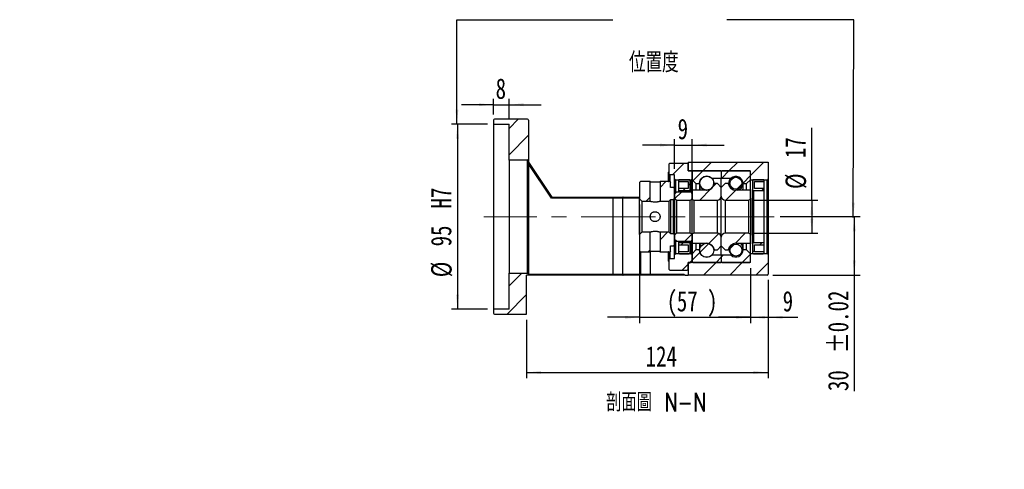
# Model space of a CAD drawing. Header units: millimetres. Extents: x -31 to 287, y 5 to 195.
# Tile 2 of 5: x 118 to 287, y 5 to 82. Entities that reach past the tile are written whole.
import ezdxf

# ---------------------------------------------------------------- set-up
doc = ezdxf.new("R2010")
doc.units = ezdxf.units.MM
doc.linetypes.add('CENTERX2', pattern=[20.32, 12.7, -2.54, 2.54, -2.54])
doc.layers.add('FORMAT', color=7, linetype='Continuous')
doc.styles.add('SLDTEXTSTYLE0', font='TXT', dxfattribs={"width": 0.75, "bigfont": 'bigfont'})
doc.styles.add('SLDTEXTSTYLE1', font='TXT', dxfattribs={"width": 0.75})
doc.dimstyles.new('SLDDIMSTYLE3', dxfattribs={"dimtxt": 3.5, "dimasz": 2.5, "dimexe": 0, "dimexo": 0.0625, "dimgap": 0.875, "dimtad": 1, "dimlfac": 3, "dimrnd": 1e-09, "dimzin": 12, "dimdsep": 46, "dimtxsty": 'SLDTEXTSTYLE1', "dimsah": 1, "dimcen": 0.09, "dimadec": 0, "dimazin": 3, "dimtfac": 1, "dimtofl": 0, "dimtmove": 0, "dimatfit": 3, "dimfxl": 1, "dimfrac": 2, "dimtolj": 1, "dimtzin": 12, "dimarcsym": 0})
doc.dimstyles.new('SLDDIMSTYLE5', dxfattribs={"dimtxt": 3.5, "dimasz": 2.5, "dimexe": 0, "dimexo": 0.0625, "dimgap": 0.875, "dimtad": 1, "dimlfac": 3, "dimrnd": 1e-09, "dimzin": 12, "dimdsep": 46, "dimtxsty": 'SLDTEXTSTYLE1', "dimsah": 1, "dimcen": 0.09, "dimadec": 0, "dimazin": 3, "dimtfac": 1, "dimtmove": 0, "dimatfit": 0, "dimfxl": 1, "dimfrac": 2, "dimtolj": 1, "dimtzin": 12, "dimarcsym": 0})
doc.dimstyles.new('SLDDIMSTYLE6', dxfattribs={"dimtxt": 3.5, "dimasz": 2.5, "dimexe": 0, "dimexo": 0.0625, "dimgap": 0.875, "dimtad": 1, "dimlfac": 3, "dimrnd": 1e-09, "dimzin": 12, "dimdsep": 46, "dimtxsty": 'SLDTEXTSTYLE1', "dimsah": 1, "dimcen": 0.09, "dimadec": 0, "dimazin": 3, "dimtfac": 1, "dimtofl": 0, "dimtmove": 0, "dimatfit": 3, "dimfxl": 1, "dimfrac": 2, "dimtolj": 1, "dimarcsym": 0})
doc.dimstyles.new('SLDDIMSTYLE7', dxfattribs={"dimtxt": 3.5, "dimasz": 2.5, "dimexe": 0, "dimexo": 0.0625, "dimgap": 0.875, "dimtad": 1, "dimlfac": 3, "dimrnd": 1e-09, "dimzin": 12, "dimdsep": 46, "dimtxsty": 'SLDTEXTSTYLE1', "dimsah": 1, "dimcen": 0.09, "dimadec": 0, "dimazin": 3, "dimtol": 1, "dimtp": 0.02, "dimtm": 0.02, "dimtfac": 1, "dimtofl": 0, "dimtmove": 0, "dimatfit": 3, "dimfxl": 1, "dimfrac": 2, "dimtolj": 1, "dimarcsym": 0})

# ---------------------------------------------------------------- blocks, each defined once
blk = doc.blocks.new('_D_10')
at = {"layer": 'FORMAT', "color": 7}
for p, q in [((199.46, 65.34), (199.46, 68)), ((202.12, 64.67), (202.12, 68)), ((199.46, 67), (193.96, 67)), ((199.46, 67), (202.12, 67)), ((202.12, 67), (207.62, 67))]:
    blk.add_line(p, q, dxfattribs=at)
for points in [[(199.46, 67), (196.96, 67.25), (196.96, 66.75)], [(202.12, 67), (204.62, 66.75), (204.62, 67.25)]]:
    blk.add_solid(points, dxfattribs=at)
at = {"layer": 'FORMAT', "color": 7, "insert": (199.83, 71.51), "char_height": 3.5, "attachment_point": 1, "style": 'SLDTEXTSTYLE1'}
blk.add_mtext('8', dxfattribs=at)
blk = doc.blocks.new('_D_11')
at = {"layer": 'FORMAT', "color": 7}
for p, q in [((198.46, 63.67), (192.3, 63.67)), ((193.3, 63.67), (193.3, 32)), ((198.46, 32), (192.3, 32))]:
    blk.add_line(p, q, dxfattribs=at)
for points in [[(193.3, 63.67), (193.05, 61.17), (193.55, 61.17)], [(193.3, 32), (193.55, 34.5), (193.05, 34.5)]]:
    blk.add_solid(points, dxfattribs=at)
at = {"layer": 'FORMAT', "color": 7, "char_height": 3.5, "attachment_point": 1, "rotation": 90, "style": 'SLDTEXTSTYLE1'}
for s, insert in [('H7', (188.74, 49.24)), ('95', (188.74, 42.75)), ('%%c', (188.79, 37.48))]:
    blk.add_mtext(s, dxfattribs=dict(at, insert=insert))
blk = doc.blocks.new('_D_12')
at = {"layer": 'FORMAT', "color": 7}
for p, q in [((248.51, 47.84), (262.22, 47.84)), ((261.22, 47.84), (261.22, 37.84)), ((247.29, 37.84), (262.22, 37.84)), ((261.22, 37.84), (261.22, 17.98))]:
    blk.add_line(p, q, dxfattribs=at)
for points in [[(261.22, 47.84), (260.97, 45.34), (261.47, 45.34)], [(261.22, 37.84), (261.47, 40.34), (260.97, 40.34)]]:
    blk.add_solid(points, dxfattribs=at)
at = {"layer": 'FORMAT', "color": 7, "char_height": 3.5, "attachment_point": 1, "rotation": 90, "style": 'SLDTEXTSTYLE1'}
for s, insert in [('±0.02', (256.71, 24.47)), ('30', (256.71, 17.98))]:
    blk.add_mtext(s, dxfattribs=dict(at, insert=insert))
blk = doc.blocks.new('_D_13')
at = {"layer": 'FORMAT', "color": 7}
for p, q in [((246.46, 37), (246.46, 20.17)), ((205.12, 30.17), (205.12, 20.17)), ((205.12, 21.17), (246.46, 21.17))]:
    blk.add_line(p, q, dxfattribs=at)
for points in [[(205.12, 21.17), (207.62, 20.92), (207.62, 21.42)], [(246.46, 21.17), (243.96, 21.42), (243.96, 20.92)]]:
    blk.add_solid(points, dxfattribs=at)
at = {"layer": 'FORMAT', "color": 7, "insert": (225.51, 25.68), "char_height": 3.5, "attachment_point": 1, "style": 'SLDTEXTSTYLE1'}
blk.add_mtext('124', dxfattribs=at)
blk = doc.blocks.new('_D_14')
at = {"layer": 'FORMAT', "color": 7}
for p, q in [((224.46, 49.9), (224.46, 29.61)), ((243.46, 39), (243.46, 29.61)), ((224.46, 30.61), (218.96, 30.61)), ((224.46, 30.61), (243.46, 30.61)), ((243.46, 30.61), (248.96, 30.61))]:
    blk.add_line(p, q, dxfattribs=at)
for points in [[(224.46, 30.61), (221.96, 30.86), (221.96, 30.36)], [(243.46, 30.61), (245.96, 30.36), (245.96, 30.86)]]:
    blk.add_solid(points, dxfattribs=at)
at = {"layer": 'FORMAT', "color": 7, "char_height": 3.5, "attachment_point": 1, "style": 'SLDTEXTSTYLE1'}
for s, insert in [('(', (229.13, 35.12)), (')', (236.02, 35.12)), ('57', (230.85, 35.12))]:
    blk.add_mtext(s, dxfattribs=dict(at, insert=insert))
blk = doc.blocks.new('_D_15')
at = {"layer": 'FORMAT', "color": 7}
for p, q in [((243.46, 39), (243.46, 29.61)), ((246.46, 37), (246.46, 29.61)), ((243.46, 30.61), (237.96, 30.61)), ((243.46, 30.61), (246.46, 30.61)), ((246.46, 30.61), (251.54, 30.61))]:
    blk.add_line(p, q, dxfattribs=at)
for points in [[(243.46, 30.61), (240.96, 30.86), (240.96, 30.36)], [(246.46, 30.61), (248.96, 30.36), (248.96, 30.86)]]:
    blk.add_solid(points, dxfattribs=at)
at = {"layer": 'FORMAT', "color": 7, "insert": (248.96, 35.12), "char_height": 3.5, "attachment_point": 1, "style": 'SLDTEXTSTYLE1'}
blk.add_mtext('9', dxfattribs=at)
blk = doc.blocks.new('_D_16')
at = {"layer": 'FORMAT', "color": 7}
for p, q in [((253.96, 50.67), (253.96, 63.03)), ((244.12, 50.67), (254.96, 50.67)), ((253.96, 50.67), (253.96, 45)), ((244.12, 45), (254.96, 45))]:
    blk.add_line(p, q, dxfattribs=at)
for points in [[(253.96, 50.67), (253.71, 48.17), (254.21, 48.17)], [(253.96, 45), (254.21, 47.5), (253.71, 47.5)]]:
    blk.add_solid(points, dxfattribs=at)
at = {"layer": 'FORMAT', "color": 7, "char_height": 3.5, "attachment_point": 1, "rotation": 90, "style": 'SLDTEXTSTYLE1'}
for s, insert in [('17', (249.39, 57.86)), ('%%c', (249.45, 52.58))]:
    blk.add_mtext(s, dxfattribs=dict(at, insert=insert))
blk = doc.blocks.new('_D_17')
at = {"layer": 'FORMAT', "color": 7}
for p, q in [((230.46, 56), (230.46, 61.09)), ((233.46, 53.37), (233.46, 61.09)), ((230.46, 60.09), (224.96, 60.09)), ((230.46, 60.09), (233.46, 60.09)), ((233.46, 60.09), (238.96, 60.09))]:
    blk.add_line(p, q, dxfattribs=at)
for points in [[(230.46, 60.09), (227.96, 60.34), (227.96, 59.84)], [(233.46, 60.09), (235.96, 59.84), (235.96, 60.34)]]:
    blk.add_solid(points, dxfattribs=at)
at = {"layer": 'FORMAT', "color": 7, "insert": (230.98, 64.6), "char_height": 3.5, "attachment_point": 1, "style": 'SLDTEXTSTYLE1'}
blk.add_mtext('9', dxfattribs=at)

msp = doc.modelspace()

# ---------------------------------------------------------------- hatches: boundary and pattern name
at = {"layer": 'FORMAT', "linetype": 'Continuous', "lineweight": 18}
h = msp.add_hatch(dxfattribs=at)
h.set_pattern_fill('ANSI31', color=256, style=0)
edge = h.paths.add_edge_path(flags=0)
edge.add_arc((205.2914, 64.3357), 0.1667, 0, 90)
edge.add_line((205.2914, 64.5024), (199.6247, 64.5024))
edge.add_arc((199.6247, 64.3357), 0.1667, 90, 180)
edge.add_line((199.4581, 64.3357), (199.4581, 63.669))
edge.add_line((199.4581, 63.669), (202.1247, 63.669))
edge.add_line((202.1247, 63.669), (202.1247, 57.5024))
edge.add_line((202.1247, 57.5024), (205.2914, 57.5024))
edge.add_arc((205.2914, 57.669), 0.1667, 270, 360)
edge.add_line((205.4581, 57.669), (205.4581, 64.3357))
h = msp.add_hatch(dxfattribs=at)
h.set_pattern_fill('ANSI31', color=256, style=0)
h.paths.add_polyline_path([(230.4581, 54.3357), (230.6247, 54.169), (233.2914, 54.169), (233.4581, 54.3357), (233.4581, 55.5024), (233.2914, 55.669), (232.7914, 55.669), (232.7914, 56.8357), (232.6247, 57.0024), (229.6247, 57.0024), (229.4581, 56.8357), (229.4581, 55.169), (229.6247, 55.0024), (230.4581, 55.0024)], flags=0)
h = msp.add_hatch(dxfattribs=at)
h.set_pattern_fill('ANSI31', color=256, style=0)
edge = h.paths.add_edge_path(flags=0)
edge.add_line((246.4581, 54.3357), (246.4581, 57.169))
edge.add_line((246.4581, 57.169), (232.7914, 57.169))
edge.add_line((232.7914, 57.169), (232.7914, 55.669))
edge.add_line((232.7914, 55.669), (243.4581, 55.669))
edge.add_line((243.4581, 55.669), (243.4581, 54.169))
edge.add_line((243.4581, 54.169), (246.2914, 54.169))
edge.add_arc((246.2914, 54.3357), 0.1667, 270, 360)
h = msp.add_hatch(dxfattribs=at)
h.set_pattern_fill('ANSI31', color=256, style=0)
edge = h.paths.add_edge_path(flags=0)
edge.add_line((238.3581, 55.669), (233.5581, 55.669))
edge.add_arc((233.5581, 55.569), 0.1, 90, 180)
edge.add_line((233.4581, 55.569), (233.4581, 54.169))
edge.add_line((233.4581, 54.169), (234.1247, 53.5024))
edge.add_line((234.1247, 53.5024), (234.7247, 53.5024))
edge.add_arc((235.9581, 53.5024), 1.2333, 49.179109, 180, ccw=False)
edge.add_line((236.7643, 54.4357), (238.4581, 54.4357))
edge.add_line((238.4581, 54.4357), (238.4581, 55.569))
edge.add_arc((238.3581, 55.569), 0.1, 0, 90)
h = msp.add_hatch(dxfattribs=at)
h.set_pattern_fill('ANSI31', color=256, style=0)
edge = h.paths.add_edge_path(flags=0)
edge.add_line((243.4581, 54.169), (243.4581, 55.569))
edge.add_arc((243.3581, 55.569), 0.1, 0, 90)
edge.add_line((243.3581, 55.669), (238.5581, 55.669))
edge.add_arc((238.5581, 55.569), 0.1, 90, 180)
edge.add_line((238.4581, 55.569), (238.4581, 54.4357))
edge.add_line((238.4581, 54.4357), (240.1519, 54.4357))
edge.add_arc((240.9581, 53.5024), 1.2333, 0, 130.820891, ccw=False)
edge.add_line((242.1914, 53.5024), (242.7914, 53.5024))
edge.add_line((242.7914, 53.5024), (243.4581, 54.169))
h = msp.add_hatch(dxfattribs=at)
h.set_pattern_fill('ANSI31', color=256, style=0)
edge = h.paths.add_edge_path(flags=0)
edge.add_line((231.1247, 53.8357), (232.7914, 53.8357))
edge.add_line((232.7914, 53.8357), (232.7914, 52.669))
edge.add_line((232.7914, 52.669), (231.1247, 52.669))
edge.add_line((231.1247, 52.669), (231.1247, 52.3357))
edge.add_line((231.1247, 52.3357), (232.9581, 52.3357))
edge.add_arc((232.9581, 52.5024), 0.1667, 270, 360)
edge.add_line((233.1247, 52.5024), (233.1247, 54.0024))
edge.add_arc((232.9581, 54.0024), 0.1667, 0, 90)
edge.add_line((232.9581, 54.169), (231.2914, 54.169))
edge.add_arc((231.2914, 54.0024), 0.1667, 90, 180)
edge.add_line((231.1247, 54.0024), (231.1247, 53.8357))
h = msp.add_hatch(dxfattribs=at)
h.set_pattern_fill('ANSI31', color=256, style=0)
edge = h.paths.add_edge_path(flags=0)
edge.add_arc((235.9581, 53.5969), 1.2076, 0, 360)
h = msp.add_hatch(dxfattribs=at)
h.set_pattern_fill('ANSI31', color=256, style=0)
edge = h.paths.add_edge_path(flags=0)
edge.add_arc((240.9581, 53.5614), 1.0247, 0, 360)
h = msp.add_hatch(dxfattribs=at)
h.set_pattern_fill('ANSI31', color=256, style=0)
edge = h.paths.add_edge_path(flags=0)
edge.add_line((245.7914, 52.669), (244.1247, 52.669))
edge.add_line((244.1247, 52.669), (244.1247, 53.8357))
edge.add_line((244.1247, 53.8357), (245.7914, 53.8357))
edge.add_line((245.7914, 53.8357), (245.7914, 54.0024))
edge.add_arc((245.6247, 54.0024), 0.1667, 0, 90)
edge.add_line((245.6247, 54.169), (243.9581, 54.169))
edge.add_arc((243.9581, 54.0024), 0.1667, 90, 180)
edge.add_line((243.7914, 54.0024), (243.7914, 52.5024))
edge.add_arc((243.9581, 52.5024), 0.1667, 180, 270)
edge.add_line((243.9581, 52.3357), (245.7914, 52.3357))
edge.add_line((245.7914, 52.3357), (245.7914, 52.669))
h = msp.add_hatch(dxfattribs=at)
h.set_pattern_fill('ANSI31', color=256, style=0)
h.paths.add_polyline_path([(224.6247, 53.8357), (224.4581, 53.669), (224.4581, 50.9024), (224.8581, 50.5024), (226.2747, 50.5024), (226.2747, 53.8357)], flags=0)
h = msp.add_hatch(dxfattribs=at)
h.set_pattern_fill('ANSI31', color=256, style=0)
h.paths.add_polyline_path([(230.4581, 52.669), (230.2914, 52.8357), (229.7914, 52.8357), (229.7914, 53.669), (229.6247, 53.8357), (227.9747, 53.8357), (227.9747, 50.5024), (229.5581, 50.5024), (229.7914, 50.7357), (229.7914, 50.7524), (230.2914, 50.7524), (230.4581, 50.919)], flags=0)
h = msp.add_hatch(dxfattribs=at)
h.set_pattern_fill('ANSI31', color=256, style=0)
edge = h.paths.add_edge_path(flags=0)
edge.add_line((238.4581, 51.3357), (238.4581, 52.8357))
edge.add_line((238.4581, 52.8357), (237.7914, 53.5024))
edge.add_line((237.7914, 53.5024), (237.2763, 53.5024))
edge.add_arc((235.9581, 53.7024), 1.3333, 270, 351.373073, ccw=False)
edge.add_line((235.9581, 52.369), (233.4581, 52.369))
edge.add_line((233.4581, 52.369), (233.4581, 51.0024))
edge.add_arc((233.7914, 51.0024), 0.3333, 180, 270)
edge.add_line((233.7914, 50.669), (237.7914, 50.669))
edge.add_arc((237.7914, 51.3357), 0.6667, 270, 360)
h = msp.add_hatch(dxfattribs=at)
h.set_pattern_fill('ANSI31', color=256, style=0)
edge = h.paths.add_edge_path(flags=0)
edge.add_line((239.6398, 53.5024), (239.1247, 53.5024))
edge.add_line((239.1247, 53.5024), (238.4581, 52.8357))
edge.add_line((238.4581, 52.8357), (238.4581, 51.3357))
edge.add_arc((239.1247, 51.3357), 0.6667, 180, 270)
edge.add_line((239.1247, 50.669), (243.1247, 50.669))
edge.add_arc((243.1247, 51.0024), 0.3333, 270, 360)
edge.add_line((243.4581, 51.0024), (243.4581, 52.369))
edge.add_line((243.4581, 52.369), (240.9581, 52.369))
edge.add_arc((240.9581, 53.7024), 1.3333, 188.626927, 270, ccw=False)
h = msp.add_hatch(dxfattribs=at)
h.set_pattern_fill('ANSI31', color=256, style=0)
edge = h.paths.add_edge_path(flags=0)
edge.add_line((230.4581, 51.0024), (230.7914, 50.669))
edge.add_line((230.7914, 50.669), (233.1247, 50.669))
edge.add_arc((233.1247, 51.0024), 0.3333, 270, 360)
edge.add_line((233.4581, 51.0024), (233.4581, 51.719))
edge.add_arc((233.1247, 51.719), 0.3333, 0, 90)
edge.add_line((233.1247, 52.0524), (230.7914, 52.0524))
edge.add_line((230.7914, 52.0524), (230.4581, 51.719))
edge.add_line((230.4581, 51.719), (230.4581, 51.0024))
h = msp.add_hatch(dxfattribs=at)
h.set_pattern_fill('ANSI31', color=256, style=0)
h.paths.add_polyline_path([(224.4581, 42.0024), (224.6247, 41.8357), (226.2747, 41.8357), (226.2747, 45.169), (224.8581, 45.169), (224.4581, 44.769)], flags=0)
h = msp.add_hatch(dxfattribs=at)
h.set_pattern_fill('ANSI31', color=256, style=0)
h.paths.add_polyline_path([(229.6247, 41.8357), (229.7914, 42.0024), (229.7914, 42.8357), (230.2914, 42.8357), (230.4581, 43.0024), (230.4581, 44.7524), (230.2914, 44.919), (229.7914, 44.919), (229.7914, 44.9357), (229.5581, 45.169), (227.9747, 45.169), (227.9747, 41.8357)], flags=0)
h = msp.add_hatch(dxfattribs=at)
h.set_pattern_fill('ANSI31', color=256, style=0)
edge = h.paths.add_edge_path(flags=0)
edge.add_line((230.7914, 45.0024), (230.4581, 44.669))
edge.add_line((230.4581, 44.669), (230.4581, 43.9524))
edge.add_line((230.4581, 43.9524), (230.7914, 43.619))
edge.add_line((230.7914, 43.619), (233.1247, 43.619))
edge.add_arc((233.1247, 43.9524), 0.3333, 270, 360)
edge.add_line((233.4581, 43.9524), (233.4581, 44.669))
edge.add_arc((233.1247, 44.669), 0.3333, 0, 90)
edge.add_line((233.1247, 45.0024), (230.7914, 45.0024))
h = msp.add_hatch(dxfattribs=at)
h.set_pattern_fill('ANSI31', color=256, style=0)
edge = h.paths.add_edge_path(flags=0)
edge.add_line((237.2763, 42.169), (237.7914, 42.169))
edge.add_line((237.7914, 42.169), (238.4581, 42.8357))
edge.add_line((238.4581, 42.8357), (238.4581, 44.3357))
edge.add_arc((237.7914, 44.3357), 0.6667, 0, 90)
edge.add_line((237.7914, 45.0024), (233.7914, 45.0024))
edge.add_arc((233.7914, 44.669), 0.3333, 90, 180)
edge.add_line((233.4581, 44.669), (233.4581, 43.3024))
edge.add_line((233.4581, 43.3024), (235.9581, 43.3024))
edge.add_arc((235.9581, 41.969), 1.3333, 8.626927, 90, ccw=False)
h = msp.add_hatch(dxfattribs=at)
h.set_pattern_fill('ANSI31', color=256, style=0)
edge = h.paths.add_edge_path(flags=0)
edge.add_line((238.4581, 44.3357), (238.4581, 42.8357))
edge.add_line((238.4581, 42.8357), (239.1247, 42.169))
edge.add_line((239.1247, 42.169), (239.6398, 42.169))
edge.add_arc((240.9581, 41.969), 1.3333, 90, 171.373073, ccw=False)
edge.add_line((240.9581, 43.3024), (243.4581, 43.3024))
edge.add_line((243.4581, 43.3024), (243.4581, 44.669))
edge.add_arc((243.1247, 44.669), 0.3333, 0, 90)
edge.add_line((243.1247, 45.0024), (239.1247, 45.0024))
edge.add_arc((239.1247, 44.3357), 0.6667, 90, 180)
h = msp.add_hatch(dxfattribs=at)
h.set_pattern_fill('ANSI31', color=256, style=0)
edge = h.paths.add_edge_path(flags=0)
edge.add_line((231.1247, 43.0024), (232.7914, 43.0024))
edge.add_line((232.7914, 43.0024), (232.7914, 41.8357))
edge.add_line((232.7914, 41.8357), (231.1247, 41.8357))
edge.add_line((231.1247, 41.8357), (231.1247, 41.669))
edge.add_arc((231.2914, 41.669), 0.1667, 180, 270)
edge.add_line((231.2914, 41.5024), (232.9581, 41.5024))
edge.add_arc((232.9581, 41.669), 0.1667, 270, 360)
edge.add_line((233.1247, 41.669), (233.1247, 43.169))
edge.add_arc((232.9581, 43.169), 0.1667, 0, 90)
edge.add_line((232.9581, 43.3357), (231.1247, 43.3357))
edge.add_line((231.1247, 43.3357), (231.1247, 43.0024))
h = msp.add_hatch(dxfattribs=at)
h.set_pattern_fill('ANSI31', color=256, style=0)
edge = h.paths.add_edge_path(flags=0)
edge.add_line((233.4581, 41.5024), (233.4581, 40.1024))
edge.add_arc((233.5581, 40.1024), 0.1, 180, 270)
edge.add_line((233.5581, 40.0024), (238.3581, 40.0024))
edge.add_arc((238.3581, 40.1024), 0.1, 270, 360)
edge.add_line((238.4581, 40.1024), (238.4581, 41.2357))
edge.add_line((238.4581, 41.2357), (236.7643, 41.2357))
edge.add_arc((235.9581, 42.169), 1.2333, 180, 310.820891, ccw=False)
edge.add_line((234.7247, 42.169), (234.1247, 42.169))
edge.add_line((234.1247, 42.169), (233.4581, 41.5024))
h = msp.add_hatch(dxfattribs=at)
h.set_pattern_fill('ANSI31', color=256, style=0)
edge = h.paths.add_edge_path(flags=0)
edge.add_arc((235.9581, 42.0745), 1.2076, 0, 360)
h = msp.add_hatch(dxfattribs=at)
h.set_pattern_fill('ANSI31', color=256, style=0)
edge = h.paths.add_edge_path(flags=0)
edge.add_line((238.5581, 40.0024), (243.3581, 40.0024))
edge.add_arc((243.3581, 40.1024), 0.1, 270, 360)
edge.add_line((243.4581, 40.1024), (243.4581, 41.5024))
edge.add_line((243.4581, 41.5024), (242.7914, 42.169))
edge.add_line((242.7914, 42.169), (242.1914, 42.169))
edge.add_arc((240.9581, 42.169), 1.2333, 229.179109, 360, ccw=False)
edge.add_line((240.1519, 41.2357), (238.4581, 41.2357))
edge.add_line((238.4581, 41.2357), (238.4581, 40.1024))
edge.add_arc((238.5581, 40.1024), 0.1, 180, 270)
h = msp.add_hatch(dxfattribs=at)
h.set_pattern_fill('ANSI31', color=256, style=0)
edge = h.paths.add_edge_path(flags=0)
edge.add_arc((240.9581, 42.11), 1.0247, 0, 360)
h = msp.add_hatch(dxfattribs=at)
h.set_pattern_fill('ANSI31', color=256, style=0)
edge = h.paths.add_edge_path(flags=0)
edge.add_line((245.7914, 41.8357), (244.1247, 41.8357))
edge.add_line((244.1247, 41.8357), (244.1247, 43.0024))
edge.add_line((244.1247, 43.0024), (245.7914, 43.0024))
edge.add_line((245.7914, 43.0024), (245.7914, 43.3357))
edge.add_line((245.7914, 43.3357), (243.9581, 43.3357))
edge.add_arc((243.9581, 43.169), 0.1667, 90, 180)
edge.add_line((243.7914, 43.169), (243.7914, 41.669))
edge.add_arc((243.9581, 41.669), 0.1667, 180, 270)
edge.add_line((243.9581, 41.5024), (245.6247, 41.5024))
edge.add_arc((245.6247, 41.669), 0.1667, 270, 360)
edge.add_line((245.7914, 41.669), (245.7914, 41.8357))
h = msp.add_hatch(dxfattribs=at)
h.set_pattern_fill('ANSI31', color=256, style=0)
h.paths.add_polyline_path([(230.6247, 41.5024), (230.4581, 41.3357), (230.4581, 40.669), (229.6247, 40.669), (229.4581, 40.5024), (229.4581, 38.8357), (229.6247, 38.669), (232.6247, 38.669), (232.7914, 38.8357), (232.7914, 40.0024), (233.2914, 40.0024), (233.4581, 40.169), (233.4581, 41.3357), (233.2914, 41.5024)], flags=0)
h = msp.add_hatch(dxfattribs=at)
h.set_pattern_fill('ANSI31', color=256, style=0)
edge = h.paths.add_edge_path(flags=0)
edge.add_line((246.4581, 38.0024), (246.4581, 41.3357))
edge.add_arc((246.2914, 41.3357), 0.1667, 0, 90)
edge.add_line((246.2914, 41.5024), (243.4581, 41.5024))
edge.add_line((243.4581, 41.5024), (243.4581, 40.0024))
edge.add_line((243.4581, 40.0024), (232.7914, 40.0024))
edge.add_line((232.7914, 40.0024), (232.7914, 37.8357))
edge.add_line((232.7914, 37.8357), (246.2914, 37.8357))
edge.add_arc((246.2914, 38.0024), 0.1667, 270, 360)
h = msp.add_hatch(dxfattribs=at)
h.set_pattern_fill('ANSI31', color=256, style=0)
edge = h.paths.add_edge_path(flags=0)
edge.add_line((202.1247, 38.169), (202.1247, 32.0024))
edge.add_line((202.1247, 32.0024), (199.4581, 32.0024))
edge.add_line((199.4581, 32.0024), (199.4581, 31.3357))
edge.add_arc((199.6247, 31.3357), 0.1667, 180, 270)
edge.add_line((199.6247, 31.169), (205.1247, 31.169))
edge.add_line((205.1247, 31.169), (205.1247, 37.8357))
edge.add_line((205.1247, 37.8357), (205.4581, 37.8357))
edge.add_line((205.4581, 37.8357), (205.4581, 38.0024))
edge.add_arc((205.2914, 38.0024), 0.1667, 0, 90)
edge.add_line((205.2914, 38.169), (202.1247, 38.169))

# ---------------------------------------------------------------- linework, layer by layer
at = {"color": 7, "linetype": 'Continuous', "lineweight": 25}
for p, q in [((199.4581, 64.3357), (199.4581, 63.669)), ((205.2914, 64.5024), (199.6247, 64.5024)), ((205.4581, 64.3357), (205.4581, 57.669)), ((199.4581, 63.669), (202.1247, 63.669)), ((199.4581, 63.669), (199.4581, 32.0024)), ((202.1247, 57.5024), (202.1247, 63.669)), ((202.1247, 57.5024), (202.1247, 38.169)), ((205.2914, 57.5024), (202.1247, 57.5024)), ((205.2914, 38.169), (205.2914, 57.5024)), ((205.4581, 57.669), (205.4581, 38.0024)), ((205.4581, 57.169), (209.4581, 51.169)), ((209.3689, 51.0024), (205.4581, 56.8686)), ((229.4581, 56.8357), (229.6247, 57.0024)), ((229.4581, 56.8357), (229.4581, 55.169)), ((229.6247, 57.0024), (232.6247, 57.0024)), ((232.6247, 57.0024), (232.7914, 56.8357)), ((232.7914, 57.169), (232.7914, 55.669)), ((232.7914, 57.169), (246.4581, 57.169)), ((232.7914, 55.669), (232.7914, 56.8357)), ((233.2914, 55.669), (232.7914, 55.669)), ((232.7914, 55.669), (243.4581, 55.669)), ((233.2914, 55.669), (233.4581, 55.5024)), ((238.3581, 55.669), (233.5581, 55.669)), ((243.3581, 55.669), (238.5581, 55.669)), ((243.4581, 54.169), (243.4581, 55.669)), ((246.4581, 57.169), (246.4581, 54.3357)), ((229.4581, 55.5044), (229.4247, 55.4711)), ((229.4247, 53.8711), (229.4247, 55.4711)), ((229.6247, 55.0024), (229.4581, 55.169)), ((229.4581, 53.8377), (229.4581, 55.169)), ((230.4581, 55.0024), (229.6247, 55.0024)), ((229.6247, 55.0024), (229.6247, 53.8357)), ((230.4581, 54.3357), (230.4581, 55.0024)), ((230.6247, 54.169), (230.4581, 54.3357)), ((230.4581, 52.669), (230.4581, 54.3357)), ((230.6247, 54.169), (233.2914, 54.169)), ((230.6247, 54.169), (230.6247, 51.8857)), ((231.1247, 54.0024), (231.1247, 53.8357)), ((232.9581, 54.169), (231.2914, 54.169)), ((233.1247, 52.5024), (233.1247, 54.0024)), ((233.4581, 54.3357), (233.2914, 54.169)), ((233.2914, 52.0077), (233.2914, 54.169)), ((233.4581, 55.569), (233.4581, 54.169)), ((233.4581, 54.3357), (233.4581, 55.5024)), ((233.4581, 54.169), (234.1247, 53.5024)), ((233.4581, 54.169), (233.4581, 52.369)), ((236.7643, 54.4357), (238.4581, 54.4357)), ((238.4581, 55.569), (238.4581, 54.4357)), ((238.4581, 54.4357), (240.1519, 54.4357)), ((238.4581, 52.8357), (238.4581, 54.4357)), ((240.1519, 54.4271), (240.1519, 54.4357)), ((242.7914, 53.5024), (243.4581, 54.169)), ((243.4581, 54.169), (243.4581, 55.569)), ((243.4581, 52.369), (243.4581, 54.169)), ((243.4581, 54.169), (246.2914, 54.169)), ((243.7914, 54.0024), (243.7914, 52.5024)), ((245.6247, 54.169), (243.9581, 54.169)), ((245.7914, 53.8357), (245.7914, 54.0024)), ((246.2914, 41.5024), (246.2914, 54.169)), ((246.4581, 54.3357), (246.4581, 41.3357)), ((224.4581, 53.669), (224.6247, 53.8357)), ((224.4581, 53.669), (224.4581, 50.9024)), ((226.2747, 53.8357), (224.6247, 53.8357)), ((226.2747, 50.5024), (226.2747, 53.8357)), ((227.9747, 53.8357), (227.9747, 50.5024)), ((229.6247, 53.8357), (227.9747, 53.8357)), ((229.4247, 53.8711), (229.4581, 53.8377)), ((229.6247, 53.8357), (229.7914, 53.669)), ((229.7914, 52.8357), (229.7914, 53.669)), ((230.2914, 52.8357), (229.7914, 52.8357)), ((230.2914, 52.8357), (230.4581, 52.669)), ((230.4581, 50.919), (230.4581, 52.669)), ((231.1247, 53.8357), (231.1247, 52.669)), ((231.1247, 53.8357), (232.7914, 53.8357)), ((232.7914, 52.669), (231.1247, 52.669)), ((231.1247, 52.669), (231.1247, 52.3357)), ((231.1247, 52.3357), (231.1247, 52.0524)), ((231.1247, 52.3357), (232.9581, 52.3357)), ((232.7914, 53.8357), (232.7914, 52.669)), ((233.1247, 52.5024), (233.1247, 52.0524)), ((233.4581, 52.369), (233.4581, 51.0024)), ((235.9581, 52.369), (233.4581, 52.369)), ((234.1247, 53.5024), (234.7247, 53.5024)), ((234.1247, 53.5024), (234.1247, 52.369)), ((234.7247, 53.5024), (234.7247, 52.369)), ((237.17, 53.1465), (237.1437, 53.2573)), ((237.7914, 53.5024), (237.2763, 53.5024)), ((238.4581, 52.8357), (237.7914, 53.5024)), ((239.1247, 53.5024), (238.4581, 52.8357)), ((238.4581, 51.3357), (238.4581, 52.8357)), ((239.6398, 53.5024), (239.1247, 53.5024)), ((239.803, 53.1289), (239.7832, 53.0719)), ((243.4581, 52.369), (240.9581, 52.369)), ((242.1914, 52.369), (242.1914, 53.5024)), ((242.1914, 53.5024), (242.7914, 53.5024)), ((242.7914, 52.369), (242.7914, 53.5024)), ((243.4581, 51.0024), (243.4581, 52.369)), ((243.7914, 43.169), (243.7914, 52.5024)), ((243.9581, 52.3357), (245.7914, 52.3357)), ((243.9581, 52.3357), (243.9581, 43.3357)), ((244.1247, 53.8357), (245.7914, 53.8357)), ((244.1247, 52.669), (244.1247, 53.8357)), ((245.7914, 52.669), (244.1247, 52.669)), ((245.7914, 52.669), (245.7914, 53.8357)), ((245.7914, 52.3357), (245.7914, 52.669)), ((245.7914, 43.3357), (245.7914, 52.3357)), ((209.4581, 51.169), (209.3689, 51.0024)), ((219.9406, 51.0024), (209.3689, 51.0024)), ((209.4581, 51.169), (219.9406, 51.169)), ((219.9406, 51.169), (219.9406, 51.0024)), ((219.9406, 51.169), (221.6551, 51.169)), ((221.5735, 51.0024), (219.9406, 51.0024)), ((219.9406, 38.0024), (219.9406, 51.0024)), ((221.5735, 51.0024), (221.5735, 38.0024)), ((221.6551, 51.169), (224.4581, 51.169)), ((224.8581, 50.5024), (224.4581, 50.9024)), ((224.4581, 44.769), (224.4581, 50.9024)), ((229.7914, 50.7357), (229.5581, 50.5024)), ((229.7914, 50.7524), (230.2914, 50.7524)), ((229.7914, 50.7357), (229.7914, 50.7524)), ((229.7914, 50.7357), (229.7914, 44.9357)), ((230.4581, 50.919), (230.2914, 50.7524)), ((230.2914, 44.919), (230.2914, 50.7524)), ((230.4581, 51.719), (230.7914, 52.0524)), ((230.4581, 51.719), (230.4581, 51.0024)), ((230.7914, 50.669), (230.4581, 51.0024)), ((230.4581, 50.919), (230.4581, 44.7524)), ((233.1247, 52.0524), (230.7914, 52.0524)), ((230.7914, 50.669), (233.1247, 50.669)), ((230.7914, 50.669), (230.7914, 45.0024)), ((233.1247, 45.0024), (233.1247, 50.669)), ((233.4581, 51.0024), (233.4581, 51.719)), ((233.4581, 44.669), (233.4581, 51.0024)), ((233.7914, 45.0024), (233.7914, 50.669)), ((233.7914, 50.669), (237.7914, 50.669)), ((237.7914, 45.0024), (237.7914, 50.669)), ((238.4581, 44.3357), (238.4581, 51.3357)), ((239.1247, 50.669), (239.1247, 45.0024)), ((239.1247, 50.669), (243.1247, 50.669)), ((243.1247, 50.669), (243.1247, 45.0024)), ((243.4581, 51.0024), (243.4581, 44.669)), ((224.8581, 50.5024), (224.8581, 45.169)), ((224.8581, 50.5024), (226.2747, 50.5024)), ((227.9747, 50.5024), (229.5581, 50.5024)), ((229.5581, 45.169), (229.5581, 50.5024)), ((224.4581, 44.769), (224.8581, 45.169)), ((224.4581, 44.769), (224.4581, 42.0024)), ((226.2747, 45.169), (224.8581, 45.169)), ((226.2747, 41.8357), (226.2747, 45.169)), ((229.5581, 45.169), (227.9747, 45.169)), ((227.9747, 45.169), (227.9747, 41.8357)), ((229.5581, 45.169), (229.7914, 44.9357)), ((229.7914, 44.919), (229.7914, 44.9357)), ((230.2914, 44.919), (229.7914, 44.919)), ((230.2914, 44.919), (230.4581, 44.7524)), ((230.4581, 44.669), (230.7914, 45.0024)), ((230.4581, 43.0024), (230.4581, 44.7524)), ((230.4581, 44.669), (230.4581, 43.9524)), ((230.7914, 43.619), (230.4581, 43.9524)), ((233.1247, 45.0024), (230.7914, 45.0024)), ((233.4581, 44.669), (233.4581, 43.3024)), ((233.4581, 43.9524), (233.4581, 44.669)), ((237.7914, 45.0024), (233.7914, 45.0024)), ((238.4581, 42.8357), (238.4581, 44.3357)), ((243.1247, 45.0024), (239.1247, 45.0024)), ((243.4581, 43.3024), (243.4581, 44.669)), ((229.7914, 42.8357), (230.2914, 42.8357)), ((229.7914, 42.0024), (229.7914, 42.8357)), ((230.4581, 43.0024), (230.2914, 42.8357)), ((230.4581, 41.3357), (230.4581, 43.0024)), ((230.6247, 43.7857), (230.6247, 41.5024)), ((230.7914, 43.619), (233.1247, 43.619)), ((231.1247, 43.619), (231.1247, 43.3357)), ((232.9581, 43.3357), (231.1247, 43.3357)), ((231.1247, 43.3357), (231.1247, 43.0024)), ((231.1247, 43.0024), (232.7914, 43.0024)), ((231.1247, 43.0024), (231.1247, 41.8357)), ((232.7914, 43.0024), (232.7914, 41.8357)), ((233.1247, 43.619), (233.1247, 43.169)), ((233.1247, 41.669), (233.1247, 43.169)), ((233.2914, 41.5024), (233.2914, 43.6637)), ((233.4581, 43.3024), (235.9581, 43.3024)), ((233.4581, 43.3024), (233.4581, 41.5024)), ((234.1247, 42.169), (233.4581, 41.5024)), ((234.1247, 43.3024), (234.1247, 42.169)), ((234.7247, 42.169), (234.1247, 42.169)), ((234.7247, 43.3024), (234.7247, 42.169)), ((237.2763, 42.169), (237.7914, 42.169)), ((237.7914, 42.169), (238.4581, 42.8357)), ((238.4581, 41.2357), (238.4581, 42.8357)), ((238.4581, 42.8357), (239.1247, 42.169)), ((239.1247, 42.169), (239.6398, 42.169)), ((240.9581, 43.3024), (243.4581, 43.3024)), ((242.1914, 42.169), (242.1914, 43.3024)), ((242.7914, 42.169), (242.1914, 42.169)), ((242.7914, 42.169), (242.7914, 43.3024)), ((243.4581, 41.5024), (242.7914, 42.169)), ((243.4581, 41.5024), (243.4581, 43.3024)), ((243.7914, 43.169), (243.7914, 41.669)), ((245.7914, 43.3357), (243.9581, 43.3357)), ((244.1247, 43.0024), (245.7914, 43.0024)), ((244.1247, 41.8357), (244.1247, 43.0024)), ((245.7914, 43.0024), (245.7914, 43.3357)), ((245.7914, 41.8357), (245.7914, 43.0024)), ((224.6247, 41.8357), (224.4581, 42.0024)), ((224.6247, 41.8357), (226.2747, 41.8357)), ((227.9747, 41.8357), (229.6247, 41.8357)), ((229.4581, 41.8337), (229.4247, 41.8003)), ((229.4247, 40.2477), (229.4247, 41.8003)), ((229.4581, 40.5024), (229.4581, 41.8337)), ((229.4581, 40.5024), (229.6247, 40.669)), ((229.4581, 40.5024), (229.4581, 38.8357)), ((229.7914, 42.0024), (229.6247, 41.8357)), ((229.6247, 41.8357), (229.6247, 40.669)), ((229.6247, 40.669), (230.4581, 40.669)), ((230.4581, 41.3357), (230.6247, 41.5024)), ((230.4581, 40.669), (230.4581, 41.3357)), ((233.2914, 41.5024), (230.6247, 41.5024)), ((232.7914, 41.8357), (231.1247, 41.8357)), ((231.1247, 41.8357), (231.1247, 41.669)), ((231.2914, 41.5024), (232.9581, 41.5024)), ((233.2914, 41.5024), (233.4581, 41.3357)), ((233.4581, 41.5024), (233.4581, 40.1024)), ((233.4581, 40.169), (233.4581, 41.3357)), ((238.4581, 41.2357), (236.7643, 41.2357)), ((238.4581, 41.2357), (238.4581, 40.1024)), ((240.1519, 41.2357), (238.4581, 41.2357)), ((240.1519, 41.2357), (240.1519, 41.4598)), ((243.4581, 40.1024), (243.4581, 41.5024)), ((243.4581, 40.0024), (243.4581, 41.5024)), ((246.2914, 41.5024), (243.4581, 41.5024)), ((243.9581, 41.5024), (245.6247, 41.5024)), ((245.7914, 41.8357), (244.1247, 41.8357)), ((245.7914, 41.669), (245.7914, 41.8357)), ((246.4581, 41.3357), (246.4581, 38.0024)), ((229.4247, 40.2003), (229.4247, 40.2477)), ((229.4247, 40.2003), (229.4581, 40.167)), ((229.6247, 38.669), (229.4581, 38.8357)), ((232.7914, 38.8357), (232.6247, 38.669)), ((232.7914, 40.0024), (233.2914, 40.0024)), ((232.7914, 38.8357), (232.7914, 40.0024)), ((232.7914, 40.0024), (232.7914, 37.8357)), ((243.4581, 40.0024), (232.7914, 40.0024)), ((233.4581, 40.169), (233.2914, 40.0024)), ((233.5581, 40.0024), (238.3581, 40.0024)), ((238.5581, 40.0024), (243.3581, 40.0024)), ((202.1247, 38.169), (205.2914, 38.169)), ((202.1247, 32.0024), (202.1247, 38.169)), ((205.1247, 31.169), (205.1247, 37.8357)), ((205.4581, 37.8357), (205.1247, 37.8357)), ((205.4581, 38.0024), (205.4581, 37.8357)), ((205.4581, 38.0024), (219.9406, 38.0024)), ((219.9406, 37.8357), (205.4581, 37.8357)), ((219.9406, 38.0024), (221.5735, 38.0024)), ((219.9406, 38.0024), (219.9406, 37.8357)), ((221.6551, 37.8357), (219.9406, 37.8357)), ((221.5735, 38.0024), (224.676, 38.0024)), ((224.5944, 37.8357), (221.6551, 37.8357)), ((226.3089, 37.8357), (224.5944, 37.8357)), ((224.676, 38.0024), (226.3089, 38.0024)), ((226.3089, 38.0024), (226.3089, 37.8357)), ((226.3089, 38.0024), (232.1247, 38.0024)), ((232.2914, 37.8357), (226.3089, 37.8357)), ((229.6247, 38.669), (232.6247, 38.669)), ((232.2914, 37.8357), (232.7914, 37.8357)), ((246.2914, 37.8357), (232.7914, 37.8357)), ((199.4581, 32.0024), (199.4581, 31.3357)), ((202.1247, 32.0024), (199.4581, 32.0024)), ((199.6247, 31.169), (205.1247, 31.169))]:
    msp.add_line(p, q, dxfattribs=at)
at = {"color": 8, "linetype": 'Continuous', "lineweight": 25}
for p, q in [((232.9581, 52.0524), (232.9581, 52.3357)), ((224.4581, 51.0024), (221.5735, 51.0024)), ((226.3089, 48.0681), (226.3089, 47.6021)), ((232.9581, 43.3357), (232.9581, 43.619)), ((224.676, 38.0024), (224.676, 41.8357)), ((226.3089, 41.8404), (226.3089, 38.0024))]:
    msp.add_line(p, q, dxfattribs=at)
at = {"color": 7, "linetype": 'Continuous', "lineweight": 25, "flags": 128}
for points in [[(242.1471, 52.369), (242.1704, 52.4699), (242.1902, 52.6422)], [(221.6551, 51.169), (221.6392, 51.1658), (221.6239, 51.1563), (221.6098, 51.1409), (221.5974, 51.1202), (221.5872, 51.095), (221.5797, 51.0661), (221.5751, 51.0349), (221.5735, 51.0024)], [(237.1546, 42.2373), (237.1704, 42.3096), (237.1901, 42.4789)], [(221.5735, 38.0024), (221.5751, 37.9699), (221.5797, 37.9386), (221.5872, 37.9098), (221.5974, 37.8845), (221.6098, 37.8638), (221.6239, 37.8484), (221.6392, 37.8389), (221.6551, 37.8357)], [(224.676, 38.0024), (224.6744, 37.9699), (224.6698, 37.9386), (224.6622, 37.9098), (224.6521, 37.8845), (224.6397, 37.8638), (224.6256, 37.8484), (224.6103, 37.8389), (224.5944, 37.8357)]]:
    msp.add_lwpolyline(points, dxfattribs=at)
at = {"color": 7, "linetype": 'Continuous', "lineweight": 25}
for centre, radius in [((235.9581, 53.5969), 1.2076), ((240.9581, 53.5614), 1.0247), ((235.9581, 42.0745), 1.2076), ((240.9581, 42.11), 1.0247)]:
    msp.add_circle(centre, radius, dxfattribs=at)
for centre, radius, start, end in [((199.6247, 64.3357), 0.1667, 90, 180), ((205.2914, 64.3357), 0.1667, 0, 90), ((205.2914, 57.669), 0.1667, 270, 0), ((233.5581, 55.569), 0.1, 90, 180), ((238.3581, 55.569), 0.1, 0, 90), ((238.5581, 55.569), 0.1, 90, 180), ((243.3581, 55.569), 0.1, 0, 90), ((231.2914, 54.0024), 0.1667, 90, 180), ((232.9581, 54.0024), 0.1667, 0, 90), ((235.9581, 53.5024), 1.2333, 49.179109, 180), ((235.9581, 53.5969), 1.2333, 0, 42.550081), ((240.9581, 53.5614), 1.2333, 137.164345, 222.906319), ((240.9581, 53.5024), 1.2333, 0, 130.820891), ((243.9581, 54.0024), 0.1667, 90, 180), ((245.6247, 54.0024), 0.1667, 0, 90), ((246.2914, 54.3357), 0.1667, 270, 0), ((232.9581, 52.5024), 0.1667, 270, 0), ((235.9581, 53.5969), 1.2333, 182.324548, 264.61001), ((235.9581, 52.9176), 1.2333, 182.471552, 206.408805), ((235.9581, 53.7024), 1.3333, 270, 351.373073), ((235.9581, 53.5969), 1.2333, 289.269004, 0), ((240.9581, 53.7024), 1.3333, 188.626927, 270), ((240.9581, 53.5614), 1.2333, 284.815202, 357.668195), ((243.9581, 52.5024), 0.1667, 180, 270), ((233.1247, 51.719), 0.3333, 0, 90), ((233.1247, 51.0024), 0.3333, 270, 0), ((233.7914, 51.0024), 0.3333, 180, 270), ((237.7914, 51.3357), 0.6667, 270, 0), ((239.1247, 51.3357), 0.6667, 180, 270), ((243.1247, 51.0024), 0.3333, 270, 0), ((233.1247, 44.669), 0.3333, 0, 90), ((233.1247, 43.9524), 0.3333, 270, 0), ((233.7914, 44.669), 0.3333, 90, 180), ((237.7914, 44.3357), 0.6667, 0, 90), ((239.1247, 44.3357), 0.6667, 90, 180), ((243.1247, 44.669), 0.3333, 0, 90), ((232.9581, 43.169), 0.1667, 0, 90), ((235.9581, 42.169), 1.2333, 180, 310.820891), ((235.9581, 42.5362), 1.2333, 142.21358, 177.577515), ((235.9581, 41.969), 1.3333, 8.626927, 90), ((240.9581, 41.969), 1.3333, 90, 171.373073), ((240.9581, 42.3792), 1.2333, 174.98681, 225.144571), ((240.9581, 42.169), 1.2333, 229.179109, 0), ((240.9581, 42.3792), 1.2333, 2.388268, 48.460518), ((240.9581, 43.7291), 1.2333, 326.820805, 339.755943), ((243.9581, 43.169), 0.1667, 90, 180), ((231.2914, 41.669), 0.1667, 180, 270), ((232.9581, 41.669), 0.1667, 270, 360), ((243.9581, 41.669), 0.1667, 180, 270), ((245.6247, 41.669), 0.1667, 270, 360), ((246.2914, 41.3357), 0.1667, 0, 90), ((233.5581, 40.1024), 0.1, 180, 270), ((238.3581, 40.1024), 0.1, 270, 360), ((238.5581, 40.1024), 0.1, 180, 270), ((243.3581, 40.1024), 0.1, 270, 0), ((205.2914, 38.0024), 0.1667, 0, 90), ((232.2914, 38.0024), 0.1667, 180, 270), ((246.2914, 38.0024), 0.1667, 270, 0), ((199.6247, 31.3357), 0.1667, 180, 270)]:
    msp.add_arc(centre, radius, start, end, dxfattribs=at)
for points, knots in [([(226.2747, 53.8357), (226.2747, 53.8357), (226.2803, 53.8349), (226.3019, 53.8319), (226.3183, 53.8297), (226.361, 53.8241), (226.3871, 53.8207), (226.4488, 53.8134), (226.4847, 53.8095), (226.563, 53.8016), (226.6058, 53.7976), (226.6987, 53.7903), (226.748, 53.7869), (226.8503, 53.7813), (226.9039, 53.779), (227.0137, 53.776), (227.0689, 53.7752), (227.1799, 53.7752), (227.2363, 53.776), (227.3454, 53.779), (227.3984, 53.7813), (227.5014, 53.7869), (227.5511, 53.7903), (227.6431, 53.7976), (227.6861, 53.8015), (227.7654, 53.8095), (227.8005, 53.8134), (227.862, 53.8207), (227.8887, 53.8241), (227.9313, 53.8297), (227.9474, 53.8319), (227.9692, 53.8349), (227.9747, 53.8357), (227.9747, 53.8357)], [0, 0, 0, 0, 0.0625, 0.0625, 0.125, 0.125, 0.1875, 0.1875, 0.25, 0.25, 0.3125, 0.3125, 0.375, 0.375, 0.4375, 0.4375, 0.5, 0.5, 0.5625, 0.5625, 0.625, 0.625, 0.6875, 0.6875, 0.75, 0.75, 0.8125, 0.8125, 0.875, 0.875, 0.9375, 0.9375, 1, 1, 1, 1]), ([(226.2747, 50.5024), (226.2747, 50.5024), (226.2803, 50.5006), (226.3022, 50.4937), (226.3187, 50.4886), (226.3615, 50.4759), (226.3877, 50.4684), (226.4494, 50.4518), (226.485, 50.4427), (226.6019, 50.4157), (226.696, 50.3974), (226.8492, 50.3777), (226.9032, 50.3724), (227.0131, 50.3651), (227.0685, 50.3633), (227.1802, 50.3633), (227.2369, 50.3652), (227.3463, 50.3724), (227.3995, 50.3776), (227.5028, 50.3909), (227.5519, 50.3987), (227.6436, 50.4156), (227.6869, 50.4247), (227.7652, 50.4429), (227.8001, 50.4518), (227.8616, 50.4683), (227.8883, 50.476), (227.9309, 50.4886), (227.9471, 50.4937), (227.9692, 50.5006), (227.9747, 50.5024), (227.9747, 50.5024)], [0, 0, 0, 0, 0.0625, 0.0625, 0.125, 0.125, 0.1875, 0.1875, 0.25, 0.25, 0.375, 0.375, 0.4375, 0.4375, 0.5, 0.5, 0.5625, 0.5625, 0.625, 0.625, 0.6875, 0.6875, 0.75, 0.75, 0.8125, 0.8125, 0.875, 0.875, 0.9375, 0.9375, 1, 1, 1, 1]), ([(227.9747, 47.8357), (227.9747, 47.8923), (227.9692, 47.9478), (227.9473, 48.0569), (227.9308, 48.1111), (227.888, 48.2139), (227.8619, 48.2626), (227.8002, 48.3547), (227.7645, 48.398), (227.6477, 48.5148), (227.5536, 48.5779), (227.4004, 48.6417), (227.3465, 48.6582), (227.2366, 48.6802), (227.1812, 48.6857), (227.0695, 48.6857), (227.0127, 48.6801), (226.9034, 48.6583), (226.8502, 48.6421), (226.7469, 48.5991), (226.6978, 48.5728), (226.6061, 48.5114), (226.5628, 48.4759), (226.4845, 48.3975), (226.4496, 48.355), (226.388, 48.2632), (226.3613, 48.2135), (226.3187, 48.1111), (226.3024, 48.0581), (226.2804, 47.9481), (226.2748, 47.8918), (226.2747, 47.7803), (226.2802, 47.7243), (226.3022, 47.614), (226.3185, 47.5608), (226.3611, 47.4583), (226.3878, 47.4085), (226.4494, 47.3167), (226.4843, 47.2741), (226.5628, 47.1956), (226.6059, 47.1602), (226.6974, 47.0989), (226.7464, 47.0725), (226.8498, 47.0294), (226.9029, 47.0133), (227.012, 46.9914), (227.0686, 46.9857), (227.1806, 46.9857), (227.2361, 46.9912), (227.3458, 47.013), (227.3999, 47.0296), (227.5535, 47.0934), (227.6476, 47.1565), (227.7645, 47.2734), (227.8002, 47.3168), (227.8618, 47.4088), (227.8879, 47.4574), (227.9307, 47.56), (227.9473, 47.6143), (227.9692, 47.7236), (227.9747, 47.7792), (227.9747, 47.8357)], [0, 0, 0, 0, 0.03125, 0.03125, 0.0625, 0.0625, 0.09375, 0.09375, 0.125, 0.125, 0.1875, 0.1875, 0.21875, 0.21875, 0.25, 0.25, 0.28125, 0.28125, 0.3125, 0.3125, 0.34375, 0.34375, 0.375, 0.375, 0.40625, 0.40625, 0.4375, 0.4375, 0.46875, 0.46875, 0.5, 0.5, 0.53125, 0.53125, 0.5625, 0.5625, 0.59375, 0.59375, 0.625, 0.625, 0.65625, 0.65625, 0.6875, 0.6875, 0.71875, 0.71875, 0.75, 0.75, 0.78125, 0.78125, 0.8125, 0.8125, 0.875, 0.875, 0.90625, 0.90625, 0.9375, 0.9375, 0.96875, 0.96875, 1, 1, 1, 1]), ([(227.9747, 45.169), (227.9747, 45.169), (227.9692, 45.1708), (227.9472, 45.1777), (227.9309, 45.1828), (227.8882, 45.1954), (227.8615, 45.2031), (227.8, 45.2197), (227.765, 45.2286), (227.6865, 45.2467), (227.6434, 45.2559), (227.5519, 45.2727), (227.5029, 45.2805), (227.3995, 45.2938), (227.3464, 45.299), (227.2373, 45.3062), (227.1807, 45.3081), (227.0687, 45.3081), (227.0133, 45.3063), (226.9036, 45.2991), (226.8494, 45.2937), (226.6959, 45.274), (226.6018, 45.2557), (226.4849, 45.2287), (226.4492, 45.2196), (226.3876, 45.203), (226.3615, 45.1955), (226.3188, 45.1828), (226.3022, 45.1777), (226.2803, 45.1708), (226.2747, 45.169), (226.2747, 45.169)], [0, 0, 0, 0, 0.0625, 0.0625, 0.125, 0.125, 0.1875, 0.1875, 0.25, 0.25, 0.3125, 0.3125, 0.375, 0.375, 0.4375, 0.4375, 0.5, 0.5, 0.5625, 0.5625, 0.625, 0.625, 0.75, 0.75, 0.8125, 0.8125, 0.875, 0.875, 0.9375, 0.9375, 1, 1, 1, 1]), ([(227.9747, 41.8357), (227.9747, 41.8357), (227.9694, 41.8365), (227.9475, 41.8395), (227.9312, 41.8417), (227.8889, 41.8473), (227.8625, 41.8507), (227.8004, 41.858), (227.7653, 41.8619), (227.687, 41.8698), (227.6434, 41.8738), (227.5512, 41.8811), (227.5024, 41.8844), (227.3995, 41.8901), (227.3455, 41.8924), (227.2369, 41.8954), (227.1815, 41.8962), (227.0691, 41.8962), (227.0139, 41.8954), (226.9051, 41.8924), (226.8511, 41.8901), (226.7482, 41.8845), (226.6994, 41.8812), (226.6069, 41.8739), (226.5633, 41.8699), (226.4458, 41.858), (226.3824, 41.8502), (226.3186, 41.8418), (226.3022, 41.8395), (226.2803, 41.8365), (226.2747, 41.8357), (226.2747, 41.8357)], [0, 0, 0, 0, 0.0625, 0.0625, 0.125, 0.125, 0.1875, 0.1875, 0.25, 0.25, 0.3125, 0.3125, 0.375, 0.375, 0.4375, 0.4375, 0.5, 0.5, 0.5625, 0.5625, 0.625, 0.625, 0.6875, 0.6875, 0.75, 0.75, 0.875, 0.875, 0.9375, 0.9375, 1, 1, 1, 1])]:
    msp.add_open_spline(points, degree=3, knots=knots, dxfattribs=at)
at = {"layer": 'FORMAT', "color": 7}
for p, q in [((193.1997, 63.669), (193.1997, 81.5564)), ((193.1997, 81.5564), (219.8714, 81.5564)), ((261.1594, 81.5564), (239.4215, 81.5564)), ((261.0386, 47.716), (261.1594, 81.5564))]:
    msp.add_line(p, q, dxfattribs=at)
at = {"layer": 'FORMAT', "color": 7, "linetype": 'CENTERX2', "lineweight": 18}
msp.add_line((247.5097, 47.8357), (197.8155, 47.8357), dxfattribs=at)
at = {"layer": 'FORMAT', "color": 7}
for points in [[(193.1997, 63.669), (193.4497, 66.169), (192.9497, 66.169)], [(261.0386, 47.716), (261.2975, 50.2151), (260.7975, 50.2169)]]:
    msp.add_solid(points, dxfattribs=at)

# ---------------------------------------------------------------- texts
at = {"color": 7, "linetype": 'Continuous', "lineweight": 0, "insert": (79.616, 7.5567), "char_height": 2.38125, "attachment_point": 2, "style": 'SLDTEXTSTYLE0'}
msp.add_mtext('C:\\\\SYK_PDM\\\\\\M+196D4\\M+1E28B\\M+19770\\M+19AA4\\M+196CA\\\\\\M+19942\\M+193AE\\M+18DC0\\\\\\M+196D4\\M+1E28B2D3D\\M+19AA4\\\\MBCS\\\\MBCS17\\\\', dxfattribs=at)
at = {"layer": 'FORMAT', "color": 7, "insert": (222.6545, 75.9749), "char_height": 3.439583, "attachment_point": 1, "style": 'SLDTEXTSTYLE0'}
msp.add_mtext('\\M+188CA\\M+19275\\M+19378', dxfattribs=at)
at = {"layer": 'FORMAT', "insert": (227.3004, 17.6693), "char_height": 3.175, "attachment_point": 2, "style": 'SLDTEXTSTYLE0'}
msp.add_mtext('\\M+19655\\M+196CA\\M+19AA4 N-N', dxfattribs=at)

# ---------------------------------------------------------------- dimensions: what is measured, and where the dimension line sits
at = {"layer": 'FORMAT', "color": 7}
for base, p1, p2, dimstyle, picture, middle in [((202.1247, 67.0032), (199.4581, 64.3357), (202.1247, 63.669), 'SLDDIMSTYLE5', '_D_10', (201.1215, 67.0032)), ((233.4581, 60.0885), (230.4581, 55.0024), (233.4581, 52.369), 'SLDDIMSTYLE5', '_D_17', (232.278, 60.0885)), ((246.4581, 30.6088), (243.4581, 40.0024), (246.4581, 38.0024), 'SLDDIMSTYLE5', '_D_15', (250.249, 30.6088)), ((246.4581, 21.169), (205.1247, 31.169), (246.4581, 38.0024), 'SLDDIMSTYLE3', '_D_13', (229.3868, 21.169))]:
    dim = msp.add_linear_dim(base=base, p1=p1, p2=p2, dimstyle=dimstyle, dxfattribs=at)
    dim.commit()
    dim.dimension.update_dxf_attribs({"geometry": picture, "text_midpoint": middle, "dimtype": 160})
for base, p1, p2, text, dimstyle, picture, middle in [((193.3015, 32.0024), (199.4581, 63.669), (199.4581, 32.0024), '%%c<>H7', 'SLDDIMSTYLE6', '_D_11', (193.3015, 46.2345)), ((253.9579, 45.0024), (243.1247, 50.669), (243.1247, 45.0024), '%%c<>', 'SLDDIMSTYLE3', '_D_16', (253.9579, 57.8074))]:
    dim = msp.add_linear_dim(base=base, p1=p1, p2=p2, angle=90, text=text, dimstyle=dimstyle, dxfattribs=at)
    dim.commit()
    dim.dimension.update_dxf_attribs({"geometry": picture, "text_midpoint": middle, "dimtype": 160})
dim = msp.add_linear_dim(base=(243.4581, 30.6088), p1=(224.4581, 50.9024), p2=(243.4581, 40.0024), text='(<>)', dimstyle='SLDDIMSTYLE5', dxfattribs=at)
dim.commit()
dim.dimension.update_dxf_attribs({"geometry": '_D_14', "text_midpoint": (233.4353, 30.6088), "dimtype": 160})
dim = msp.add_linear_dim(base=(261.2218, 37.8357), p1=(247.5097, 47.8357), p2=(246.2914, 37.8357), angle=90, dimstyle='SLDDIMSTYLE7', dxfattribs=at)
dim.commit()
dim.dimension.update_dxf_attribs({"geometry": '_D_12', "text_midpoint": (261.2218, 27.0235), "dimtype": 160})

doc.saveas('drawing.dxf')
